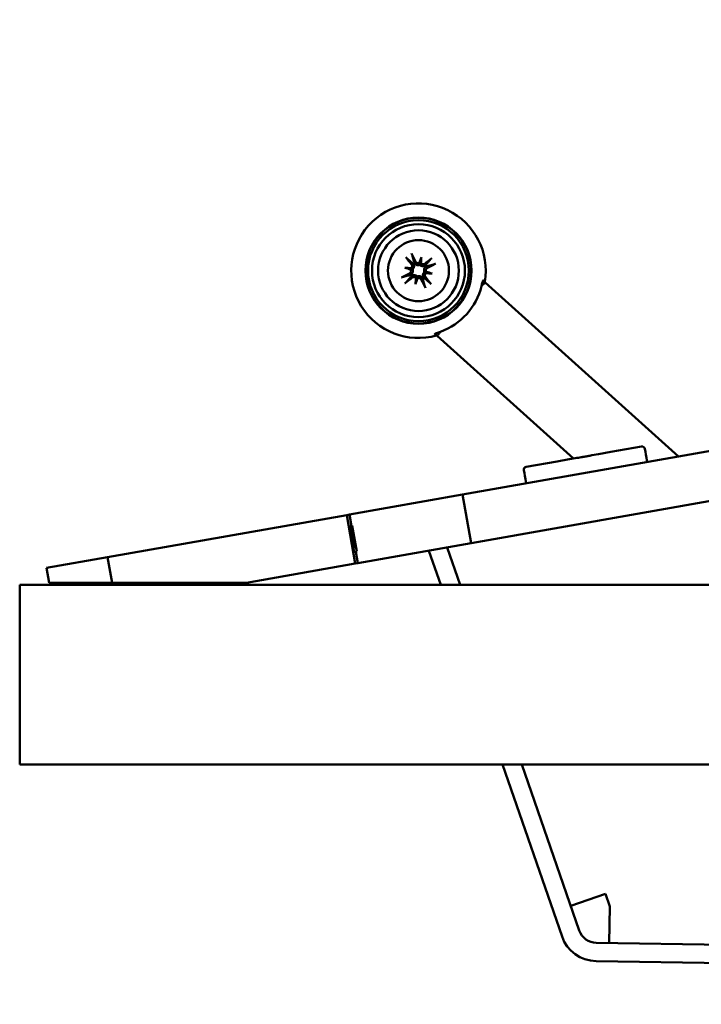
# Model space of a CAD drawing. Header units: inches. Extents: x 3.5 to 56.3, y 0.7 to 32.5.
# Tile 2 of 13: x 3.5 to 7.3, y 21 to 26.5. Entities that reach past the tile are written whole.
import ezdxf

# ---------------------------------------------------------------- set-up
doc = ezdxf.new("R2010")
doc.units = ezdxf.units.IN
doc.header["$MEASUREMENT"] = 0
doc.layers.add('Visible Edges(ANSI)', color=7, linetype='Continuous', lineweight=50)

msp = doc.modelspace()

# ---------------------------------------------------------------- linework, layer by layer
at = {"layer": 'Visible Edges(ANSI)'}
for p, q in [((21.0172, 26.4808), (6.0087, 23.8344)), ((6.0565, 23.5636), (21.0649, 26.21)), ((5.78, 25.1582), (5.7733, 25.1275)), ((5.6876, 25.099), (5.7183, 25.0923)), ((5.7468, 25.0066), (5.7535, 25.0373)), ((5.8392, 25.0658), (5.8085, 25.0725)), ((6.135, 25.0169), (6.1232, 25.0276)), ((6.135, 25.0169), (6.13, 25.0113)), ((7.2126, 24.0467), (6.135, 25.0169)), ((5.8555, 24.7303), (5.8674, 24.7196)), ((5.8724, 24.7253), (5.8674, 24.7196)), ((6.6274, 24.0353), (5.8674, 24.7196)), ((7.0073, 24.1024), (6.8351, 24.072)), ((6.604, 24.0313), (6.5358, 24.0193)), ((6.8351, 24.072), (6.767, 24.06)), ((6.3637, 23.9889), (6.3633, 23.9888)), ((6.5358, 24.0193), (6.3637, 23.9889)), ((6.0087, 23.8344), (5.3784, 23.7233)), ((6.0565, 23.5636), (6.0087, 23.8344)), ((5.3637, 23.7207), (4.03, 23.4855)), ((5.3784, 23.7233), (5.3637, 23.7207)), ((5.4114, 23.4498), (5.3637, 23.7207)), ((5.3784, 23.7233), (5.3897, 23.6592)), ((5.3799, 23.6575), (5.3897, 23.6592)), ((5.405, 23.5147), (5.3799, 23.6575)), ((5.3897, 23.6592), (5.3946, 23.6601)), ((5.3897, 23.6592), (5.4114, 23.5361)), ((5.3946, 23.6601), (5.4198, 23.5173)), ((5.4163, 23.537), (5.4114, 23.5361)), ((5.4262, 23.4524), (6.0565, 23.5636)), ((5.9951, 23.3312), (5.923, 23.54)), ((3.6904, 23.4256), (4.03, 23.4855)), ((4.0551, 23.3429), (4.03, 23.4855)), ((5.4149, 23.5165), (5.405, 23.5147)), ((5.4198, 23.5173), (5.4149, 23.5165)), ((5.4149, 23.5165), (5.4262, 23.4524)), ((5.8214, 23.5221), (5.8873, 23.3312)), ((4.805, 23.3429), (5.4114, 23.4498)), ((5.4114, 23.4498), (5.4262, 23.4524)), ((3.6904, 23.4256), (3.705, 23.3429)), ((3.5404, 23.3312), (3.5404, 22.3312)), ((3.5404, 23.3312), (25.2737, 23.3312)), ((4.0551, 23.3429), (3.705, 23.3429)), ((4.0551, 23.3429), (4.805, 23.3429)), ((4.7905, 23.3429), (4.791, 23.3404)), ((4.805, 23.3429), (4.791, 23.3404)), ((3.5404, 22.3312), (25.2737, 22.3312)), ((6.2326, 22.3312), (6.5637, 21.3723)), ((6.66, 21.4056), (6.3404, 22.3312)), ((6.6125, 21.5432), (6.8052, 21.6097)), ((6.8052, 21.6097), (6.8294, 21.5396)), ((6.826, 21.3358), (6.8294, 21.5396)), ((21.2691, 21.0963), (6.7547, 21.337)), ((6.753, 21.2351), (21.2674, 20.9944))]:
    msp.add_line(p, q, dxfattribs=at)
for radius in [0.2959, 0.2938, 0.2811, 0.259, 0.225, 0.17]:
    msp.add_circle((5.7634, 25.0824), radius, dxfattribs=at)
for centre, radius, start, end in [((5.7634, 25.0824), 0.375, 350.4118, 285.5882), ((5.7634, 25.0824), 0.0465, 117.9668, 127.3042), ((5.7634, 25.0824), 0.0465, 27.9668, 37.3042), ((5.7634, 25.0824), 0.0465, 207.9668, 217.3042), ((5.7634, 25.0824), 0.0465, 297.9668, 307.3042), ((5.7634, 25.0824), 0.3616, 289.7739, 346.2261), ((7.01, 24.0869), 0.0157, 10, 100), ((6.366, 23.9733), 0.0157, 100, 190), ((6.3664, 23.9734), 0.0157, 100, 190), ((6.7564, 21.4389), 0.1019, 199.05, 269.05), ((6.7564, 21.4389), 0.2038, 199.05, 269.05)]:
    msp.add_arc(centre, radius, start, end, dxfattribs=at)
for centre, major_axis, ratio, start_param, end_param in [((5.7757, 25.0926), (0.173, -0.2078), 0.087156, 4.322701, 4.520003), ((5.749, 25.0755), (-0.1164, 0.244), 0.087156, 4.904775, 5.102077), ((5.8005, 25.0713), (0.0767, 0.2568), 0.173648, 1.277915, 1.407247), ((5.725, 25.0879), (-0.0378, -0.2653), 0.173648, 1.734346, 1.863678), ((5.7736, 25.0701), (-0.2078, -0.173), 0.087156, 4.322701, 4.520003), ((5.7579, 25.044), (0.2653, -0.0378), 0.173648, 1.734346, 1.863678), ((5.7745, 25.1196), (-0.2568, 0.0767), 0.173648, 1.277915, 1.407247), ((5.7126, 25.1021), (-0.0017, -0.012), 0.868224, 0.738214, 1.121977), ((5.709, 25.0857), (-0.0035, -0.0116), 0.868224, 2.019616, 2.403378), ((5.7667, 25.1368), (-0.0116, 0.0035), 0.868224, 2.019616, 2.403378), ((5.7831, 25.1332), (-0.012, 0.0017), 0.868224, 0.738214, 1.121977), ((5.8178, 25.0791), (0.0035, 0.0116), 0.868224, 2.019616, 2.403378), ((5.7523, 25.0452), (0.2568, -0.0767), 0.173648, 1.277915, 1.407247), ((5.7565, 25.0968), (0.244, 0.1164), 0.087156, 4.904775, 5.102077), ((5.7703, 25.068), (-0.244, -0.1164), 0.087156, 4.904775, 5.102077), ((5.7532, 25.0947), (0.2078, 0.173), 0.087156, 4.322701, 4.520003), ((5.8018, 25.0769), (0.0378, 0.2653), 0.173648, 1.734346, 1.863678), ((5.7262, 25.0935), (-0.0767, -0.2568), 0.173648, 1.277915, 1.407247), ((5.7437, 25.0316), (0.012, -0.0017), 0.868224, 0.738214, 1.121977), ((5.7601, 25.028), (0.0116, -0.0035), 0.868224, 2.019616, 2.403378), ((5.7778, 25.0893), (0.1164, -0.244), 0.087156, 4.904775, 5.102077), ((5.7511, 25.0722), (-0.173, 0.2078), 0.087156, 4.322701, 4.520003), ((5.8142, 25.0627), (0.0017, 0.012), 0.868224, 0.738214, 1.121977), ((5.7689, 25.1208), (-0.2653, 0.0378), 0.173648, 1.734346, 1.863678), ((6.1077, 25.0313), (-0.0284, -0.0315), 0.707107, 1.119491, 1.570796), ((5.8501, 24.7453), (0.0284, 0.0315), 0.707107, 4.712389, 5.163695)]:
    msp.add_ellipse(centre, major_axis=major_axis, ratio=ratio, start_param=start_param, end_param=end_param, dxfattribs=at)
for points, knots in [([(5.7001, 25.1498), (5.6998, 25.15), (5.6994, 25.1504), (5.6985, 25.1514), (5.6978, 25.1521), (5.6966, 25.1535), (5.6958, 25.1544), (5.6945, 25.1559), (5.6938, 25.1569), (5.6932, 25.1576)], [0.070994, 0.070994, 0.070994, 0.070994, 0.07730561, 0.07730561, 0.08501045, 0.08501045, 0.09272791, 0.09272791, 0.10039672, 0.10039672, 0.10039672, 0.10039672]), ([(5.7244, 25.1776), (5.7249, 25.1768), (5.7254, 25.1757), (5.7263, 25.1739), (5.7268, 25.1728), (5.7275, 25.1711), (5.7279, 25.1702), (5.7283, 25.1689), (5.7285, 25.1684), (5.7286, 25.168)], [0.02330526, 0.02330526, 0.02330526, 0.02330526, 0.03097407, 0.03097407, 0.03869153, 0.03869153, 0.04639637, 0.04639637, 0.05270798, 0.05270798, 0.05270798, 0.05270798]), ([(5.769, 25.1262), (5.769, 25.1262), (5.7689, 25.1262), (5.7673, 25.1251), (5.7655, 25.1244), (5.7616, 25.1237), (5.7596, 25.1238), (5.756, 25.1246), (5.7542, 25.1254), (5.7509, 25.1276), (5.7495, 25.129), (5.7482, 25.131), (5.7479, 25.1316), (5.7476, 25.1321)], [0.02817701, 0.02817701, 0.02817701, 0.02817701, 0.02875644, 0.02875644, 0.04273434, 0.04273434, 0.05671223, 0.05671223, 0.07090098, 0.07090098, 0.08508973, 0.08508973, 0.08976579, 0.08976579, 0.08976579, 0.08976579]), ([(5.8308, 25.1456), (5.831, 25.1459), (5.8314, 25.1463), (5.8323, 25.1473), (5.8331, 25.148), (5.8345, 25.1492), (5.8354, 25.15), (5.8369, 25.1513), (5.8379, 25.152), (5.8386, 25.1526)], [0.070994, 0.070994, 0.070994, 0.070994, 0.07730561, 0.07730561, 0.08501045, 0.08501045, 0.09272791, 0.09272791, 0.10039672, 0.10039672, 0.10039672, 0.10039672]), ([(5.7195, 25.088), (5.7196, 25.088), (5.7196, 25.0879), (5.7206, 25.0863), (5.7213, 25.0845), (5.722, 25.0806), (5.722, 25.0786), (5.7212, 25.075), (5.7204, 25.0732), (5.7182, 25.07), (5.7168, 25.0686), (5.7148, 25.0672), (5.7142, 25.0669), (5.7136, 25.0666)], [0.02817592, 0.02817592, 0.02817592, 0.02817592, 0.02861542, 0.02861542, 0.04266381, 0.04266381, 0.0567122, 0.0567122, 0.07082649, 0.07082649, 0.08494078, 0.08494078, 0.08976122, 0.08976122, 0.08976122, 0.08976122]), ([(5.7183, 25.0923), (5.7195, 25.092), (5.7205, 25.0918), (5.7242, 25.091), (5.7265, 25.0905), (5.7294, 25.0898), (5.7299, 25.0897), (5.7305, 25.0896)], [-2.6010107, -2.6010107, -2.6010107, -2.6010107, -2.5540627, -2.5540627, -2.3944338, -2.3944338, -2.354937, -2.354937, -2.354937, -2.354937]), ([(5.7248, 25.1175), (5.726, 25.1161), (5.7269, 25.1143), (5.728, 25.1106), (5.7282, 25.1085), (5.7278, 25.1049), (5.7273, 25.1029), (5.7255, 25.0995), (5.7242, 25.098), (5.7223, 25.0964), (5.7218, 25.096), (5.7212, 25.0956)], [0, 0, 0, 0, 0.01429788, 0.01429788, 0.02859576, 0.02859576, 0.04258156, 0.04258156, 0.05656736, 0.05656736, 0.06157061, 0.06157061, 0.06157061, 0.06157061]), ([(5.7305, 25.0896), (5.7308, 25.0889), (5.7311, 25.0882), (5.732, 25.0854), (5.7324, 25.0832), (5.7326, 25.079), (5.7324, 25.0767), (5.7314, 25.0725), (5.7306, 25.0705), (5.7285, 25.0668), (5.7271, 25.0648), (5.7244, 25.0622), (5.7234, 25.0613), (5.7223, 25.0606)], [0.3033393, 0.3033393, 0.3033393, 0.3033393, 0.30902749, 0.30902749, 0.32500377, 0.32500377, 0.34098004, 0.34098004, 0.35695632, 0.35695632, 0.37582552, 0.37582552, 0.38650113, 0.38650113, 0.38650113, 0.38650113]), ([(5.7352, 25.1194), (5.7358, 25.1183), (5.7364, 25.1171), (5.7378, 25.1136), (5.7383, 25.1112), (5.7386, 25.1069), (5.7385, 25.1048), (5.7376, 25.1005), (5.7369, 25.0984), (5.7349, 25.0946), (5.7336, 25.0928), (5.7316, 25.0906), (5.7311, 25.0901), (5.7305, 25.0896)], [0.2635064, 0.2635064, 0.2635064, 0.2635064, 0.27418202, 0.27418202, 0.29305121, 0.29305121, 0.30902749, 0.30902749, 0.32500377, 0.32500377, 0.34098004, 0.34098004, 0.34666824, 0.34666824, 0.34666824, 0.34666824]), ([(5.7706, 25.1153), (5.7699, 25.115), (5.7692, 25.1147), (5.7664, 25.1138), (5.7642, 25.1134), (5.76, 25.1132), (5.7577, 25.1134), (5.7535, 25.1144), (5.7515, 25.1152), (5.7478, 25.1172), (5.7458, 25.1187), (5.7432, 25.1214), (5.7423, 25.1224), (5.7416, 25.1235)], [0.3033393, 0.3033393, 0.3033393, 0.3033393, 0.30902749, 0.30902749, 0.32500377, 0.32500377, 0.34098004, 0.34098004, 0.35695632, 0.35695632, 0.37582552, 0.37582552, 0.38650113, 0.38650113, 0.38650113, 0.38650113]), ([(5.7733, 25.1275), (5.773, 25.1263), (5.7728, 25.1253), (5.772, 25.1216), (5.7715, 25.1192), (5.7708, 25.1164), (5.7707, 25.1158), (5.7706, 25.1153)], [-2.6010107, -2.6010107, -2.6010107, -2.6010107, -2.5540627, -2.5540627, -2.3944338, -2.3944338, -2.354937, -2.354937, -2.354937, -2.354937]), ([(5.8004, 25.1106), (5.7993, 25.1099), (5.7981, 25.1094), (5.7946, 25.108), (5.7922, 25.1075), (5.7879, 25.1072), (5.7858, 25.1073), (5.7815, 25.1082), (5.7794, 25.1089), (5.7756, 25.1108), (5.7738, 25.1121), (5.7716, 25.1142), (5.7711, 25.1147), (5.7706, 25.1153)], [0.2635064, 0.2635064, 0.2635064, 0.2635064, 0.27418202, 0.27418202, 0.29305121, 0.29305121, 0.30902749, 0.30902749, 0.32500377, 0.32500377, 0.34098004, 0.34098004, 0.34666824, 0.34666824, 0.34666824, 0.34666824]), ([(5.7985, 25.121), (5.7971, 25.1198), (5.7953, 25.1189), (5.7915, 25.1177), (5.7895, 25.1176), (5.7859, 25.1179), (5.7839, 25.1185), (5.7805, 25.1203), (5.779, 25.1216), (5.7774, 25.1235), (5.777, 25.124), (5.7766, 25.1246)], [0, 0, 0, 0, 0.01429788, 0.01429788, 0.02859576, 0.02859576, 0.04258156, 0.04258156, 0.05656736, 0.05656736, 0.06157061, 0.06157061, 0.06157061, 0.06157061]), ([(5.7916, 25.0454), (5.7909, 25.0465), (5.7903, 25.0477), (5.789, 25.0512), (5.7885, 25.0536), (5.7882, 25.0578), (5.7883, 25.06), (5.7892, 25.0643), (5.7899, 25.0664), (5.7918, 25.0701), (5.7931, 25.072), (5.7951, 25.0741), (5.7957, 25.0747), (5.7963, 25.0752)], [0.2635064, 0.2635064, 0.2635064, 0.2635064, 0.27418202, 0.27418202, 0.29305121, 0.29305121, 0.30902749, 0.30902749, 0.32500377, 0.32500377, 0.34098004, 0.34098004, 0.34666824, 0.34666824, 0.34666824, 0.34666824]), ([(5.7963, 25.0752), (5.796, 25.0759), (5.7957, 25.0766), (5.7947, 25.0794), (5.7943, 25.0816), (5.7942, 25.0858), (5.7944, 25.0881), (5.7954, 25.0923), (5.7962, 25.0943), (5.7982, 25.098), (5.7997, 25.1), (5.8024, 25.1026), (5.8034, 25.1035), (5.8045, 25.1042)], [0.3033393, 0.3033393, 0.3033393, 0.3033393, 0.30902749, 0.30902749, 0.32500377, 0.32500377, 0.34098004, 0.34098004, 0.35695632, 0.35695632, 0.37582552, 0.37582552, 0.38650113, 0.38650113, 0.38650113, 0.38650113]), ([(5.8085, 25.0725), (5.8073, 25.0728), (5.8063, 25.073), (5.8026, 25.0738), (5.8002, 25.0743), (5.7974, 25.0749), (5.7968, 25.0751), (5.7963, 25.0752)], [-2.6010107, -2.6010107, -2.6010107, -2.6010107, -2.5540627, -2.5540627, -2.3944338, -2.3944338, -2.354937, -2.354937, -2.354937, -2.354937]), ([(5.8072, 25.0767), (5.8072, 25.0768), (5.8072, 25.0768), (5.8062, 25.0784), (5.8054, 25.0803), (5.8047, 25.0841), (5.8048, 25.0861), (5.8056, 25.0898), (5.8063, 25.0916), (5.8085, 25.0948), (5.81, 25.0962), (5.812, 25.0976), (5.8126, 25.0979), (5.8131, 25.0982)], [0.02817592, 0.02817592, 0.02817592, 0.02817592, 0.02861542, 0.02861542, 0.04266381, 0.04266381, 0.0567122, 0.0567122, 0.07082649, 0.07082649, 0.08494078, 0.08494078, 0.08976122, 0.08976122, 0.08976122, 0.08976122]), ([(5.8586, 25.1213), (5.8578, 25.1209), (5.8567, 25.1204), (5.8549, 25.1195), (5.8538, 25.119), (5.8521, 25.1183), (5.8512, 25.1179), (5.8499, 25.1174), (5.8494, 25.1173), (5.849, 25.1172)], [0.02330526, 0.02330526, 0.02330526, 0.02330526, 0.03097407, 0.03097407, 0.03869153, 0.03869153, 0.04639637, 0.04639637, 0.05270798, 0.05270798, 0.05270798, 0.05270798]), ([(5.6682, 25.0434), (5.669, 25.0439), (5.6701, 25.0444), (5.6719, 25.0453), (5.673, 25.0458), (5.6747, 25.0465), (5.6756, 25.0469), (5.6768, 25.0473), (5.6774, 25.0475), (5.6778, 25.0476)], [0.02330526, 0.02330526, 0.02330526, 0.02330526, 0.03097407, 0.03097407, 0.03869153, 0.03869153, 0.04639637, 0.04639637, 0.05270798, 0.05270798, 0.05270798, 0.05270798]), ([(5.696, 25.0191), (5.6957, 25.0188), (5.6953, 25.0184), (5.6944, 25.0175), (5.6937, 25.0168), (5.6923, 25.0156), (5.6914, 25.0148), (5.6898, 25.0135), (5.6889, 25.0128), (5.6882, 25.0122)], [0.070994, 0.070994, 0.070994, 0.070994, 0.07730561, 0.07730561, 0.08501045, 0.08501045, 0.09272791, 0.09272791, 0.10039672, 0.10039672, 0.10039672, 0.10039672]), ([(5.7264, 25.0542), (5.7275, 25.0548), (5.7287, 25.0554), (5.7322, 25.0568), (5.7346, 25.0573), (5.7388, 25.0576), (5.741, 25.0575), (5.7453, 25.0566), (5.7474, 25.0559), (5.7511, 25.0539), (5.753, 25.0527), (5.7551, 25.0506), (5.7557, 25.0501), (5.7562, 25.0495)], [0.2635064, 0.2635064, 0.2635064, 0.2635064, 0.27418202, 0.27418202, 0.29305121, 0.29305121, 0.30902749, 0.30902749, 0.32500377, 0.32500377, 0.34098004, 0.34098004, 0.34666824, 0.34666824, 0.34666824, 0.34666824]), ([(5.7282, 25.0438), (5.7297, 25.045), (5.7314, 25.0459), (5.7352, 25.047), (5.7372, 25.0472), (5.7409, 25.0468), (5.7428, 25.0463), (5.7463, 25.0445), (5.7478, 25.0432), (5.7494, 25.0413), (5.7498, 25.0408), (5.7502, 25.0402)], [0, 0, 0, 0, 0.01429788, 0.01429788, 0.02859576, 0.02859576, 0.04258156, 0.04258156, 0.05656736, 0.05656736, 0.06157061, 0.06157061, 0.06157061, 0.06157061]), ([(5.7535, 25.0373), (5.7538, 25.0385), (5.754, 25.0395), (5.7548, 25.0432), (5.7553, 25.0455), (5.7559, 25.0484), (5.7561, 25.0489), (5.7562, 25.0495)], [-2.6010107, -2.6010107, -2.6010107, -2.6010107, -2.5540627, -2.5540627, -2.3944338, -2.3944338, -2.354937, -2.354937, -2.354937, -2.354937]), ([(5.7562, 25.0495), (5.7569, 25.0498), (5.7576, 25.0501), (5.7604, 25.051), (5.7626, 25.0514), (5.7668, 25.0516), (5.7691, 25.0514), (5.7733, 25.0504), (5.7753, 25.0496), (5.779, 25.0475), (5.781, 25.0461), (5.7836, 25.0434), (5.7845, 25.0424), (5.7852, 25.0413)], [0.3033393, 0.3033393, 0.3033393, 0.3033393, 0.30902749, 0.30902749, 0.32500377, 0.32500377, 0.34098004, 0.34098004, 0.35695632, 0.35695632, 0.37582552, 0.37582552, 0.38650113, 0.38650113, 0.38650113, 0.38650113]), ([(5.7577, 25.0385), (5.7578, 25.0386), (5.7579, 25.0386), (5.7595, 25.0396), (5.7613, 25.0404), (5.7652, 25.041), (5.7671, 25.041), (5.7707, 25.0402), (5.7726, 25.0394), (5.7758, 25.0372), (5.7772, 25.0358), (5.7786, 25.0338), (5.7789, 25.0332), (5.7792, 25.0326)], [0.02817701, 0.02817701, 0.02817701, 0.02817701, 0.02875644, 0.02875644, 0.04273434, 0.04273434, 0.05671223, 0.05671223, 0.07082652, 0.07082652, 0.08494082, 0.08494082, 0.08976125, 0.08976125, 0.08976125, 0.08976125]), ([(5.802, 25.0472), (5.8008, 25.0487), (5.7999, 25.0504), (5.7987, 25.0542), (5.7986, 25.0562), (5.7989, 25.0599), (5.7995, 25.0618), (5.8013, 25.0653), (5.8026, 25.0668), (5.8045, 25.0684), (5.805, 25.0688), (5.8056, 25.0692)], [0, 0, 0, 0, 0.01429788, 0.01429788, 0.02859576, 0.02859576, 0.04258156, 0.04258156, 0.05656736, 0.05656736, 0.06157061, 0.06157061, 0.06157061, 0.06157061]), ([(6.1241, 25.0281), (6.124, 25.0281), (6.124, 25.0282), (6.1235, 25.0282), (6.123, 25.0274), (6.1217, 25.0242), (6.121, 25.0217), (6.1194, 25.0158), (6.1184, 25.0119), (6.1164, 25.0039), (6.1155, 25), (6.1145, 24.9963)], [0.2435307, 0.2435307, 0.2435307, 0.2435307, 0.2480039, 0.2480039, 0.2761256, 0.2761256, 0.3042474, 0.3042474, 0.3371412, 0.3371412, 0.3657537, 0.3657537, 0.3657537, 0.3657537]), ([(6.1232, 25.0276), (6.1235, 25.028), (6.1237, 25.0282), (6.1239, 25.0282), (6.124, 25.0282), (6.124, 25.0281), (6.1241, 25.0281)], [-0.01492129, -0.01492129, -0.01492129, -0.01492129, 0, 0, 0, 0.00447312, 0.00447312, 0.00447312, 0.00447312]), ([(5.8023, 24.9872), (5.8019, 24.988), (5.8014, 24.9891), (5.8005, 24.9909), (5.8, 24.992), (5.7993, 24.9937), (5.7989, 24.9946), (5.7984, 24.9958), (5.7983, 24.9964), (5.7981, 24.9968)], [0.02330526, 0.02330526, 0.02330526, 0.02330526, 0.03097407, 0.03097407, 0.03869153, 0.03869153, 0.04639637, 0.04639637, 0.05270798, 0.05270798, 0.05270798, 0.05270798]), ([(5.8266, 25.015), (5.8269, 25.0147), (5.8273, 25.0144), (5.8283, 25.0134), (5.8289, 25.0127), (5.8302, 25.0113), (5.831, 25.0104), (5.8323, 25.0088), (5.833, 25.0079), (5.8336, 25.0072)], [0.070994, 0.070994, 0.070994, 0.070994, 0.07730561, 0.07730561, 0.08501045, 0.08501045, 0.09272791, 0.09272791, 0.10039672, 0.10039672, 0.10039672, 0.10039672]), ([(5.8857, 24.7422), (5.8821, 24.7409), (5.8783, 24.7395), (5.8706, 24.7367), (5.8668, 24.7353), (5.8611, 24.7331), (5.8587, 24.7321), (5.8556, 24.7305), (5.8549, 24.7299), (5.855, 24.7295), (5.855, 24.7295), (5.855, 24.7294), (5.8551, 24.7293)], [-0.1177499, -0.1177499, -0.1177499, -0.1177499, -0.0891374, -0.0891374, -0.0562435, -0.0562435, -0.0281218, -0.0281218, 0, 0, 0, 0.0044731, 0.0044731, 0.0044731, 0.0044731]), ([(5.8551, 24.7293), (5.855, 24.7294), (5.855, 24.7295), (5.8549, 24.7297), (5.8551, 24.73), (5.8555, 24.7303)], [0.24353045, 0.24353045, 0.24353045, 0.24353045, 0.24800357, 0.24800357, 0.26292486, 0.26292486, 0.26292486, 0.26292486]), ([(7.0385, 24.016), (7.0323, 24.0515), (7.0286, 24.0724), (7.027, 24.0815), (7.0259, 24.0878), (7.0255, 24.0896), (7.0255, 24.0896)], [-0.5106216, -0.5106216, -0.5106216, -0.5106216, -0.20743, -0.20743, -0.20743, 0, 0, 0, 0]), ([(6.767, 24.06), (6.7665, 24.0599), (6.7661, 24.0599), (6.7499, 24.057), (6.7341, 24.0541), (6.7115, 24.05), (6.7049, 24.0488), (6.6959, 24.0471), (6.6934, 24.0467), (6.6894, 24.046), (6.6878, 24.0457), (6.6847, 24.0452), (6.6832, 24.0449), (6.6797, 24.0443), (6.6777, 24.0439), (6.6716, 24.0429), (6.6676, 24.0422), (6.658, 24.0405), (6.6525, 24.0396), (6.633, 24.0363), (6.6191, 24.0339), (6.6049, 24.0314), (6.6044, 24.0313), (6.604, 24.0313)], [-0.416114, -0.416114, -0.416114, -0.416114, -0.4127691, -0.4127691, -0.2896446, -0.2896446, -0.2388934, -0.2388934, -0.2201881, -0.2201881, -0.2080204, -0.2080204, -0.196499, -0.196499, -0.1809939, -0.1809939, -0.149741, -0.149741, -0.1073162, -0.1073162, 0, 0, 0.0033356, 0.0033356, 0.0033356, 0.0033356]), ([(6.3505, 23.9706), (6.3505, 23.9706), (6.3508, 23.9688), (6.3519, 23.9625), (6.3536, 23.9534), (6.3573, 23.9324), (6.3635, 23.8969)], [3.9382945, 3.9382945, 3.9382945, 3.9382945, 4.1457245, 4.1457245, 4.1457245, 4.4489161, 4.4489161, 4.4489161, 4.4489161]), ([(6.3509, 23.9707), (6.3509, 23.9707), (6.3512, 23.9689), (6.3523, 23.9626), (6.3539, 23.9534), (6.3576, 23.9325), (6.3639, 23.897)], [3.9382945, 3.9382945, 3.9382945, 3.9382945, 4.1457245, 4.1457245, 4.1457245, 4.4489161, 4.4489161, 4.4489161, 4.4489161])]:
    msp.add_open_spline(points, degree=3, knots=knots, dxfattribs=at)
for points, weights in [([(5.7001, 25.1498), (5.7202, 25.1328), (5.7316, 25.1232)], [1.0059010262, 1.05242872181, 1.01578783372]), ([(5.7396, 25.1283), (5.7356, 25.1427), (5.7286, 25.168)], [1.01578783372, 1.05242872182, 1.0059010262]), ([(5.8308, 25.1456), (5.8138, 25.1256), (5.8042, 25.1142)], [1.0059010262, 1.05242872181, 1.01578783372]), ([(5.8093, 25.1061), (5.8237, 25.1101), (5.849, 25.1172)], [1.01578783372, 1.05242872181, 1.0059010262]), ([(5.7174, 25.0586), (5.7031, 25.0546), (5.6778, 25.0476)], [1.01578783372, 1.05242872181, 1.0059010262]), ([(5.696, 25.0191), (5.7129, 25.0392), (5.7226, 25.0506)], [1.0059010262, 1.05242872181, 1.01578783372]), ([(5.7871, 25.0364), (5.7911, 25.0221), (5.7981, 24.9968)], [1.01578783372, 1.05242872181, 1.0059010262]), ([(5.8266, 25.015), (5.8066, 25.0319), (5.7952, 25.0416)], [1.0059010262, 1.05242872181, 1.01578783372]), ([(6.1241, 25.0281), (6.1286, 25.0241), (6.1331, 25.0199)], [1.00008725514, 1.00017966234, 1]), ([(5.8642, 24.7212), (5.8596, 24.7253), (5.8551, 24.7293)], [1, 1.00017966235, 1.00008725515])]:
    msp.add_rational_spline(points, weights, degree=2, dxfattribs=at)
for points in [[(5.7416, 25.1235), (5.7408, 25.125), (5.7401, 25.1266), (5.7396, 25.1283)], [(5.7316, 25.1232), (5.733, 25.122), (5.7342, 25.1207), (5.7352, 25.1194)], [(5.8042, 25.1142), (5.803, 25.1128), (5.8017, 25.1116), (5.8004, 25.1106)], [(5.8045, 25.1042), (5.806, 25.105), (5.8076, 25.1056), (5.8093, 25.1061)], [(5.7223, 25.0606), (5.7208, 25.0598), (5.7192, 25.0591), (5.7174, 25.0586)], [(5.7226, 25.0506), (5.7238, 25.052), (5.725, 25.0532), (5.7264, 25.0542)], [(5.7852, 25.0413), (5.786, 25.0398), (5.7866, 25.0382), (5.7871, 25.0364)], [(5.7952, 25.0416), (5.7938, 25.0428), (5.7926, 25.044), (5.7916, 25.0454)]]:
    msp.add_open_spline(points, degree=3, dxfattribs=at)

doc.saveas('drawing.dxf')
